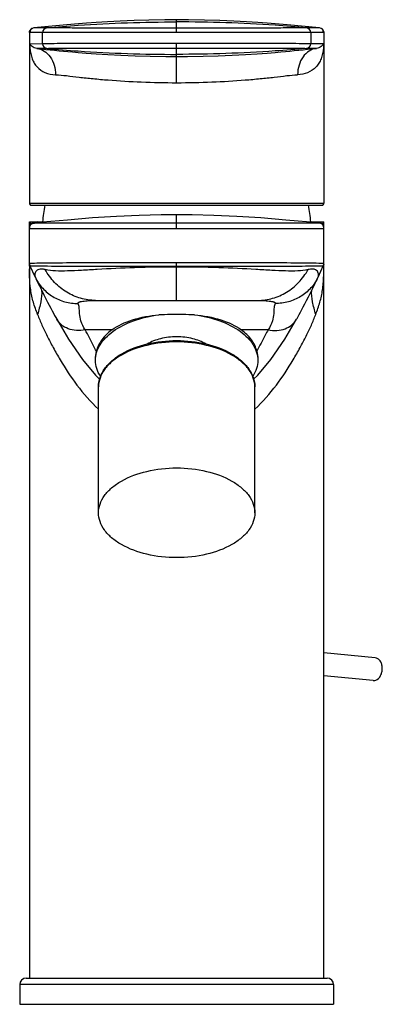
# Model space of a CAD drawing. Header units: millimetres. Extents: x 73 to 333, y -26 to 324.
# Tile 3 of 4: x 73 to 129, y 173 to 324. Entities that reach past the tile are written whole.
import ezdxf

# ---------------------------------------------------------------- set-up
doc = ezdxf.new("R2010")
doc.units = ezdxf.units.MM
doc.header["$LTSCALE"] = 30.734
doc.layers.get('0').update_dxf_attribs({"linetype": 'CONTINUOUS'})

msp = doc.modelspace()

# ---------------------------------------------------------------- linework, layer by layer
at = {"color": 9, "linetype": 'CONTINUOUS'}
for p, q in [((97.26, 321.94), (97.26, 323.92)), ((74.76, 321.97), (74.76, 321.97)), ((74.76, 321.97), (74.76, 321.97)), ((74.77, 321.97), (74.76, 321.97)), ((74.76, 321.97), (74.76, 321.97)), ((77.39, 322.66), (75.41, 322.67)), ((76.77, 320.24), (76.77, 321.96)), ((77.4, 322.66), (77.39, 322.66)), ((77.4, 322.66), (77.4, 322.66)), ((117.12, 322.66), (117.11, 322.66)), ((119.1, 322.67), (117.13, 322.67)), ((117.75, 321.97), (117.75, 320.24)), ((119.75, 321.97), (119.76, 321.97)), ((119.75, 321.97), (119.75, 321.97)), ((119.76, 321.97), (119.76, 321.97)), ((77.39, 319.54), (75.88, 319.54)), ((76.76, 320.24), (76.77, 320.24)), ((77.4, 319.54), (77.39, 319.54)), ((77.4, 319.54), (77.4, 319.54)), ((97.26, 314.29), (97.26, 320.27)), ((118.64, 319.54), (117.11, 319.54)), ((117.12, 319.54), (117.12, 319.54)), ((74.76, 295.87), (119.75, 295.87)), ((97.26, 292.02), (97.26, 294.1)), ((75.5, 292.83), (75.5, 292.85)), ((119.02, 292.85), (119.01, 292.83)), ((74.76, 286.41), (74.76, 286.49)), ((74.76, 286.32), (74.76, 286.41)), ((74.76, 286.26), (74.76, 286.32)), ((74.76, 285.74), (74.76, 285.83)), ((97.26, 281.03), (97.26, 286.79)), ((119.76, 286.39), (119.76, 286.49)), ((119.76, 286.32), (119.76, 286.39)), ((119.76, 285.74), (119.76, 285.83)), ((87.33, 276.51), (83.28, 276.51)), ((111.24, 276.51), (107.18, 276.51)), ((121.26, 176.49), (73.26, 176.49))]:
    msp.add_line(p, q, dxfattribs=at)
at = {"color": 7, "linetype": 'CONTINUOUS'}
for p, q in [((74.76, 321.97), (74.76, 295.93)), ((74.78, 321.97), (74.77, 321.97)), ((76.76, 321.96), (74.78, 321.97)), ((75.14, 322.59), (75.01, 322.5)), ((75.17, 322.6), (75.14, 322.59)), ((75.17, 322.6), (75.14, 322.59)), ((80.46, 323.14), (75.41, 322.67)), ((76.39, 322.76), (76.72, 322.79)), ((76.77, 321.96), (76.76, 321.96)), ((114.14, 323.13), (112.33, 323.28)), ((116.9, 322.87), (114.14, 323.13)), ((119.1, 322.67), (116.9, 322.87)), ((117.76, 321.96), (117.75, 321.97)), ((119.73, 321.97), (117.76, 321.96)), ((119.37, 322.59), (119.28, 322.63)), ((119.49, 322.52), (119.37, 322.59)), ((119.75, 321.97), (119.73, 321.97)), ((119.76, 321.97), (119.74, 322.12)), ((119.76, 321.97), (119.76, 295.93)), ((76.76, 320.24), (74.81, 320.2)), ((117.76, 320.24), (117.75, 320.24)), ((119.71, 320.21), (117.76, 320.24)), ((97.26, 318.29), (97.26, 318.29)), ((75.06, 295.57), (119.45, 295.57)), ((75.06, 295.57), (75.06, 295.57)), ((119.45, 295.57), (119.46, 295.57)), ((74.76, 286.5), (74.76, 293.02)), ((74.76, 293.02), (77.24, 293.02)), ((74.85, 292.5), (74.84, 292.5)), ((74.85, 292.52), (74.85, 292.51)), ((74.86, 292.52), (74.85, 292.51)), ((74.89, 292.57), (74.88, 292.56)), ((74.91, 292.6), (74.9, 292.59)), ((75.03, 292.7), (74.96, 292.64)), ((75.31, 292.84), (75.27, 292.83)), ((75.34, 292.85), (75.31, 292.84)), ((75.37, 292.85), (75.35, 292.85)), ((75.41, 292.86), (75.39, 292.85)), ((75.44, 292.86), (75.42, 292.86)), ((75.48, 292.85), (75.45, 292.84)), ((80.58, 293.31), (75.48, 292.86)), ((76.05, 292.88), (75.48, 292.85)), ((75.5, 292.86), (75.5, 292.86)), ((75.5, 292.86), (75.5, 292.86)), ((75.5, 292.85), (75.5, 292.86)), ((76.05, 292.88), (76.04, 292.88)), ((119.02, 292.86), (113.94, 293.31)), ((117.28, 293.02), (119.75, 293.02)), ((119.02, 292.85), (118.46, 292.88)), ((119.02, 292.86), (119.02, 292.86)), ((119.35, 292.79), (119.31, 292.81)), ((119.39, 292.78), (119.35, 292.79)), ((119.62, 292.59), (119.61, 292.59)), ((119.62, 292.58), (119.61, 292.59)), ((119.63, 292.58), (119.62, 292.58)), ((119.63, 292.57), (119.62, 292.58)), ((119.63, 292.56), (119.63, 292.57)), ((119.64, 292.56), (119.63, 292.57)), ((119.64, 292.55), (119.64, 292.56)), ((119.64, 292.55), (119.64, 292.56)), ((119.65, 292.54), (119.64, 292.55)), ((119.66, 292.53), (119.65, 292.54)), ((119.67, 292.51), (119.67, 292.51)), ((119.67, 292.5), (119.67, 292.51)), ((119.67, 292.5), (119.67, 292.5)), ((119.76, 292.05), (119.75, 292.19)), ((119.76, 286.47), (119.76, 293.02)), ((119.76, 292.1), (119.76, 292.13)), ((74.76, 286.63), (74.76, 286.54)), ((74.76, 286.54), (74.76, 286.49)), ((74.76, 286.51), (74.76, 286.4)), ((74.76, 286.41), (74.76, 177.49)), ((74.83, 286.33), (74.83, 286.33)), ((74.83, 286.33), (74.83, 286.33)), ((74.83, 286.33), (75.59, 284.68)), ((74.83, 286.33), (74.83, 286.33)), ((118.93, 284.68), (119.68, 286.33)), ((119.68, 286.33), (119.7, 286.36)), ((119.68, 286.33), (119.68, 286.33)), ((119.68, 286.33), (119.68, 286.33)), ((119.68, 286.33), (119.68, 286.33)), ((119.76, 286.53), (119.75, 286.48)), ((119.75, 286.41), (119.75, 286.44)), ((119.76, 286.66), (119.76, 286.65)), ((119.76, 286.53), (119.76, 286.63)), ((119.76, 177.49), (119.76, 286.4)), ((75.59, 284.68), (75.66, 284.53)), ((75.59, 284.67), (75.59, 284.67)), ((75.66, 284.53), (75.75, 284.34)), ((75.75, 284.34), (76.28, 283.25)), ((118.42, 283.64), (118.86, 284.53)), ((118.92, 284.67), (118.86, 284.53)), ((118.92, 284.67), (118.92, 284.67)), ((76.28, 283.25), (76.63, 282.54)), ((117.71, 282.2), (118.06, 282.89)), ((118.06, 282.89), (118.42, 283.64)), ((76.63, 282.54), (76.96, 281.88)), ((76.96, 281.88), (77.26, 281.29)), ((117.12, 281.02), (117.4, 281.58)), ((117.4, 281.58), (117.71, 282.2)), ((77.26, 281.29), (77.53, 280.76)), ((77.53, 280.76), (77.78, 280.28)), ((77.78, 280.28), (78.01, 279.84)), ((78.01, 279.84), (78.22, 279.44)), ((84.85, 281.03), (109.67, 281.03)), ((116.4, 279.63), (116.62, 280.05)), ((116.62, 280.05), (116.86, 280.51)), ((116.86, 280.51), (117.12, 281.02)), ((78.22, 279.44), (78.42, 279.07)), ((78.42, 279.07), (78.6, 278.74)), ((78.6, 278.74), (78.77, 278.43)), ((78.77, 278.43), (78.92, 278.16)), ((95.38, 278.82), (94.51, 278.82)), ((100.01, 278.82), (99.14, 278.82)), ((115.83, 278.58), (116.01, 278.9)), ((116.01, 278.9), (116.2, 279.25)), ((116.2, 279.25), (116.4, 279.63)), ((84.85, 272.29), (84.98, 273.29)), ((109.53, 273.29), (109.67, 272.29)), ((109.03, 269.01), (109.67, 269.62)), ((85.31, 248.58), (85.31, 267.83)), ((109.21, 248.58), (109.21, 267.83)), ((127.63, 226.42), (119.76, 227.17)), ((127.3, 222.94), (119.76, 223.66)), ((127.3, 222.94), (127.38, 222.94)), ((73.26, 176.49), (73.26, 173.49)), ((74.26, 177.49), (120.26, 177.49)), ((121.26, 176.49), (121.26, 173.49)), ((73.26, 173.49), (121.26, 173.49))]:
    msp.add_line(p, q, dxfattribs=at)
for points in [[(97.26, 323.92), (95.45, 323.91), (93.02, 323.87), (90.75, 323.8), (88.64, 323.71), (86.7, 323.6), (84.97, 323.49), (83.5, 323.39), (82.27, 323.29), (80.46, 323.14)], [(112.33, 323.28), (111.12, 323.38), (109.67, 323.49), (107.93, 323.6), (105.98, 323.7), (103.84, 323.8), (101.54, 323.87), (99.09, 323.91), (97.26, 323.92)], [(75.01, 322.5), (74.89, 322.37), (74.8, 322.21), (74.76, 322.01), (74.76, 321.97)], [(74.98, 322.48), (74.94, 322.43), (74.91, 322.39), (74.9, 322.38)], [(75.14, 322.59), (75.09, 322.56), (75.03, 322.52), (74.98, 322.48)], [(119.46, 322.53), (119.42, 322.56), (119.38, 322.59), (119.35, 322.6)], [(119.54, 322.47), (119.51, 322.5), (119.46, 322.53)], [(119.74, 322.12), (119.68, 322.28), (119.6, 322.42), (119.49, 322.52)], [(119.63, 322.36), (119.61, 322.4), (119.58, 322.43), (119.54, 322.47)], [(119.7, 322.23), (119.7, 322.23), (119.69, 322.26), (119.67, 322.29), (119.65, 322.33)], [(81.32, 319), (82.2, 318.92), (83.44, 318.82), (84.93, 318.72), (86.73, 318.6), (88.75, 318.49), (90.92, 318.4), (93.22, 318.34), (95.59, 318.3), (97.26, 318.29)], [(97.26, 318.29), (98.93, 318.3), (101.3, 318.34), (103.59, 318.4), (105.77, 318.49), (107.78, 318.6), (109.59, 318.72), (111.08, 318.82), (112.32, 318.92), (113.2, 319)], [(74.76, 295.92), (74.76, 295.89), (74.76, 295.86), (74.76, 295.83), (74.77, 295.79), (74.8, 295.72), (74.85, 295.66), (74.92, 295.6), (75.02, 295.57), (75.06, 295.57)], [(119.46, 295.57), (119.5, 295.57), (119.59, 295.6), (119.66, 295.65), (119.72, 295.72), (119.74, 295.78), (119.75, 295.83), (119.76, 295.86), (119.76, 295.89), (119.76, 295.92)], [(97.26, 294.1), (94.88, 294.09), (91.55, 294.02), (88.06, 293.87), (84.4, 293.63), (80.58, 293.31)], [(113.94, 293.31), (110.12, 293.63), (106.46, 293.87), (102.96, 294.02), (99.64, 294.09), (97.26, 294.1)], [(74.85, 292.5), (74.84, 292.5), (74.84, 292.49), (74.83, 292.48), (74.83, 292.47), (74.82, 292.46), (74.82, 292.45), (74.82, 292.44), (74.81, 292.44), (74.81, 292.43), (74.81, 292.42), (74.8, 292.41), (74.8, 292.4), (74.8, 292.39), (74.79, 292.38), (74.79, 292.37), (74.79, 292.36), (74.79, 292.35), (74.78, 292.34), (74.78, 292.33), (74.78, 292.32), (74.78, 292.31), (74.77, 292.3), (74.77, 292.28), (74.77, 292.27), (74.77, 292.25), (74.76, 292.23), (74.76, 292.21), (74.76, 292.18), (74.76, 292.15), (74.76, 292.12)], [(74.88, 292.56), (74.88, 292.56), (74.87, 292.55), (74.87, 292.55), (74.87, 292.54), (74.87, 292.54), (74.86, 292.53), (74.86, 292.53), (74.86, 292.53), (74.86, 292.52), (74.85, 292.52)], [(74.85, 292.51), (74.85, 292.51), (74.85, 292.51), (74.85, 292.5)], [(74.91, 292.59), (74.89, 292.58), (74.88, 292.57)], [(74.9, 292.59), (74.89, 292.58), (74.89, 292.57), (74.89, 292.57)], [(74.94, 292.63), (74.93, 292.62), (74.92, 292.62), (74.92, 292.61), (74.91, 292.6), (74.91, 292.59)], [(74.95, 292.64), (74.94, 292.63), (74.93, 292.62), (74.92, 292.61)], [(74.98, 292.67), (74.97, 292.66), (74.96, 292.65), (74.95, 292.64)], [(74.99, 292.68), (74.97, 292.67), (74.96, 292.66)], [(75.3, 292.84), (75.24, 292.82), (75.19, 292.8), (75.15, 292.79), (75.11, 292.77), (75.09, 292.75), (75.06, 292.74), (75.04, 292.73), (75.02, 292.71), (75.01, 292.7), (74.99, 292.69), (74.98, 292.67)], [(75.11, 292.77), (75.08, 292.75), (75.06, 292.74), (75.04, 292.72), (75.02, 292.71), (75, 292.69)], [(75.47, 292.86), (75.4, 292.84), (75.34, 292.83), (75.26, 292.81), (75.18, 292.79), (75.1, 292.75), (75.03, 292.7)], [(75.17, 292.8), (75.14, 292.78), (75.12, 292.77)], [(75.27, 292.83), (75.22, 292.82), (75.18, 292.8)], [(75.46, 292.86), (75.43, 292.86), (75.39, 292.85), (75.35, 292.85)], [(119.02, 292.86), (119.02, 292.86), (119.02, 292.85)], [(119.23, 292.82), (119.16, 292.83), (119.09, 292.84), (119.05, 292.84), (119.02, 292.85)], [(119.18, 292.84), (119.14, 292.85), (119.1, 292.86)], [(119.18, 292.84), (119.16, 292.85), (119.13, 292.85), (119.11, 292.85)], [(119.26, 292.83), (119.22, 292.84), (119.18, 292.84)], [(119.56, 292.65), (119.55, 292.66), (119.54, 292.67), (119.53, 292.68), (119.52, 292.69), (119.5, 292.71), (119.48, 292.72), (119.46, 292.73), (119.44, 292.75), (119.41, 292.76), (119.38, 292.78), (119.35, 292.8), (119.3, 292.81), (119.24, 292.83), (119.18, 292.84)], [(119.75, 292.19), (119.73, 292.34), (119.68, 292.47), (119.61, 292.58), (119.52, 292.67), (119.42, 292.74), (119.33, 292.79), (119.23, 292.82)], [(119.58, 292.63), (119.57, 292.64), (119.56, 292.65), (119.55, 292.66), (119.53, 292.68), (119.52, 292.69), (119.5, 292.7)], [(119.61, 292.6), (119.6, 292.6), (119.6, 292.61), (119.59, 292.62), (119.58, 292.63)], [(119.61, 292.6), (119.6, 292.61), (119.59, 292.62)], [(119.63, 292.57), (119.63, 292.58), (119.62, 292.59)], [(119.66, 292.53), (119.65, 292.53), (119.65, 292.54)], [(119.67, 292.51), (119.67, 292.51), (119.66, 292.52), (119.66, 292.52), (119.66, 292.52), (119.66, 292.53)], [(119.71, 292.43), (119.7, 292.43), (119.7, 292.44), (119.7, 292.45), (119.69, 292.46), (119.69, 292.47), (119.69, 292.48), (119.68, 292.48), (119.68, 292.49), (119.67, 292.5)], [(119.74, 292.29), (119.74, 292.31), (119.74, 292.32), (119.74, 292.33), (119.73, 292.34), (119.73, 292.35), (119.73, 292.36), (119.73, 292.37), (119.72, 292.38), (119.72, 292.39), (119.72, 292.4), (119.71, 292.41), (119.71, 292.42)], [(119.76, 292.17), (119.75, 292.2), (119.75, 292.22), (119.75, 292.25), (119.75, 292.26), (119.75, 292.28)], [(74.76, 286.66), (74.76, 286.6), (74.76, 286.51)], [(74.76, 286.65), (74.76, 286.64), (74.76, 286.61)], [(74.76, 286.61), (74.76, 286.57), (74.77, 286.54), (74.77, 286.51)], [(74.78, 286.5), (74.78, 286.46), (74.79, 286.42)], [(119.71, 286.38), (119.72, 286.41), (119.73, 286.45), (119.74, 286.48), (119.74, 286.51), (119.75, 286.54), (119.75, 286.58), (119.76, 286.61), (119.76, 286.63), (119.76, 286.65)], [(119.75, 286.44), (119.76, 286.58), (119.76, 286.63)], [(115.6, 278.16), (115.67, 278.29), (115.83, 278.58)], [(78.92, 278.16), (80.73, 275.09), (82.84, 272.02)], [(109.67, 269.62), (111.67, 272.02), (113.78, 275.09), (115.6, 278.16)], [(82.84, 272.02), (84.85, 269.62), (85.48, 269.01)]]:
    msp.add_lwpolyline(points, dxfattribs=at)
at = {"color": 9, "linetype": 'CONTINUOUS'}
for points in [[(77.4, 322.66), (77.4, 322.66), (77.39, 322.66), (77.39, 322.66)], [(117.12, 322.66), (117.12, 322.66), (117.12, 322.66), (117.12, 322.66), (117.11, 322.66)], [(77.4, 319.54), (77.39, 319.54), (77.39, 319.54), (77.39, 319.54)], [(117.13, 319.54), (117.13, 319.54), (117.12, 319.54)]]:
    msp.add_lwpolyline(points, dxfattribs=at)
for centre, radius, start, end in [((75.47, 321.96), 0.714, 154.0813, 165.446), ((75.45, 321.97), 0.692, 144.0567, 154.0296), ((119.04, 321.97), 0.709, 14.2643, 28.3038), ((67.52, 319.87), 7.3, 357.9364, 2.6226), ((127.02, 319.86), 7.32, 177.4384, 182.0469), ((119.09, 294.13), 1.3, 239.2963, 243.8125), ((119.08, 294.12), 1.28, 243.815, 253.766), ((117.48, 292.17), 2.27, 17.7101, 22.0451), ((253.19, 286.25), 178.43, 179.9941, 180.1326), ((75.56, 286.66), 0.803, 200.6354, 204.6857), ((118.96, 286.66), 0.8, 335.0583, 338.2422), ((-75.03, 286.27), 194.78, 359.8718, 0.0163)]:
    msp.add_arc(centre, radius, start, end, dxfattribs=at)
at = {"color": 7, "linetype": 'CONTINUOUS'}
for centre, radius, start, end in [((75.48, 321.99), 0.682, 95.7088, 180.9637), ((77.46, 321.97), 0.7, 95.6855, 180.3566), ((117.06, 321.97), 0.7, 359.6549, 84.5321), ((119.04, 321.99), 0.683, 359.6005, 84.2418), ((101.84, 555.61), 237.5, 263.724, 265.0422), ((77.46, 320.24), 0.7, 179.9348, 264.419), ((91.16, 571.05), 253.01, 274.9979, 276.2354), ((117.06, 320.24), 0.7, 275.7587, 359.6645), ((96.7, 291.51), 20, 168.2842, 175.6801), ((97.82, 291.51), 20, 4.3199, 11.7158), ((75.56, 286.66), 0.798, 181.1322, 200.6354), ((118.96, 286.66), 0.801, 338.2422, 359.0194), ((74.26, 176.49), 1, 90, 180), ((120.26, 176.49), 1, 0, 90)]:
    msp.add_arc(centre, radius, start, end, dxfattribs=at)
at = {"color": 9, "linetype": 'CONTINUOUS'}
for points, knots in [([(77.39, 322.66), (79, 322.82), (85.61, 323.37), (92.24, 323.58), (97.26, 323.58)], [0, 0, 0, 0, 0.243679, 1, 1, 1, 1]), ([(117.12, 322.66), (115.52, 322.82), (108.91, 323.37), (102.27, 323.58), (97.26, 323.58)], [0, 0, 0, 0, 0.243679, 1, 1, 1, 1]), ([(97.26, 321.94), (94.7, 321.94), (90.97, 321.94), (86.22, 321.94), (83.18, 321.94), (80.66, 321.95), (78.75, 321.95), (77.52, 321.96), (76.94, 321.96), (76.77, 321.97)], [0, 0, 0, 0, 0.375137, 0.545339, 0.695518, 0.82008, 0.914449, 0.975173, 1, 1, 1, 1]), ([(97.26, 322.64), (94.78, 322.64), (91.18, 322.64), (86.58, 322.64), (83.64, 322.64), (81.19, 322.65), (79.34, 322.65), (78.14, 322.66), (77.57, 322.65), (77.41, 322.66)], [0, 0, 0, 0, 0.374531, 0.54453, 0.694614, 0.819133, 0.913699, 0.974654, 1, 1, 1, 1]), ([(117.11, 322.66), (116.94, 322.65), (116.37, 322.66), (115.18, 322.65), (113.32, 322.65), (110.88, 322.64), (107.94, 322.64), (103.34, 322.64), (99.74, 322.64), (97.26, 322.64)], [0, 0, 0, 0, 0.02534, 0.086285, 0.180842, 0.305357, 0.455441, 0.625447, 1, 1, 1, 1]), ([(117.75, 321.97), (117.58, 321.96), (116.99, 321.96), (115.76, 321.95), (113.85, 321.95), (111.33, 321.95), (108.29, 321.94), (103.54, 321.94), (99.82, 321.94), (97.26, 321.94)], [0, 0, 0, 0, 0.024827, 0.08555, 0.179918, 0.304479, 0.454658, 0.62486, 1, 1, 1, 1]), ([(75.88, 319.53), (75.62, 319.55), (75.27, 319.71), (74.96, 320), (74.86, 320.14), (74.81, 320.19)], [0, 0, 0, 0, 0.60877, 0.832326, 1, 1, 1, 1]), ([(74.81, 319.6), (74.87, 319.04), (75.02, 318.22), (75.47, 317.26), (76.06, 316.48), (77.15, 315.74), (78.2, 315.5), (78.75, 315.5)], [0, 0, 0, 0, 0.270078, 0.389941, 0.503566, 0.735142, 1, 1, 1, 1]), ([(75.88, 319.53), (76.27, 319.49), (77.08, 319.18), (78.02, 318.25), (78.63, 316.96), (78.76, 316), (78.75, 315.5)], [0, 0, 0, 0, 0.222366, 0.463217, 0.724783, 1, 1, 1, 1]), ([(97.26, 320.27), (94.7, 320.27), (90.97, 320.27), (86.22, 320.27), (83.18, 320.26), (80.66, 320.26), (78.75, 320.26), (77.52, 320.24), (76.94, 320.25), (76.77, 320.24)], [0, 0, 0, 0, 0.375144, 0.545343, 0.695518, 0.820077, 0.914445, 0.975171, 1, 1, 1, 1]), ([(77.39, 319.54), (79, 319.39), (85.61, 318.84), (92.24, 318.62), (97.26, 318.62)], [0, 0, 0, 0, 0.243679, 1, 1, 1, 1]), ([(77.41, 319.54), (77.57, 319.55), (78.14, 319.55), (79.34, 319.56), (81.19, 319.56), (83.64, 319.57), (86.58, 319.57), (91.18, 319.57), (94.78, 319.57), (97.26, 319.57)], [0, 0, 0, 0, 0.025346, 0.0863, 0.180864, 0.305382, 0.455465, 0.625466, 1, 1, 1, 1]), ([(117.75, 320.24), (117.58, 320.25), (116.99, 320.24), (115.76, 320.26), (113.85, 320.26), (111.33, 320.26), (108.29, 320.27), (103.54, 320.27), (99.82, 320.27), (97.26, 320.27)], [0, 0, 0, 0, 0.024829, 0.085553, 0.179921, 0.304479, 0.454653, 0.624853, 1, 1, 1, 1]), ([(97.26, 319.57), (99.74, 319.57), (103.34, 319.57), (107.94, 319.57), (110.88, 319.57), (113.32, 319.56), (115.18, 319.56), (116.37, 319.55), (116.94, 319.55), (117.11, 319.54)], [0, 0, 0, 0, 0.374548, 0.544553, 0.694636, 0.819151, 0.913709, 0.974657, 1, 1, 1, 1]), ([(117.13, 319.54), (115.52, 319.39), (108.91, 318.84), (102.27, 318.62), (97.26, 318.62)], [0, 0, 0, 0, 0.243679, 1, 1, 1, 1]), ([(119.7, 319.6), (119.65, 319.04), (119.5, 318.22), (119.04, 317.26), (118.13, 316.05), (116.78, 315.51), (115.76, 315.5)], [0, 0, 0, 0, 0.272829, 0.3937, 0.508389, 1, 1, 1, 1]), ([(118.64, 319.53), (118.24, 319.49), (117.43, 319.18), (116.49, 318.25), (115.89, 316.96), (115.76, 316), (115.76, 315.5)], [0, 0, 0, 0, 0.222525, 0.463347, 0.724864, 1, 1, 1, 1]), ([(119.71, 320.19), (119.66, 320.14), (119.56, 320), (119.25, 319.71), (118.9, 319.55), (118.64, 319.53)], [0, 0, 0, 0, 0.167714, 0.39127, 1, 1, 1, 1]), ([(119.75, 320.24), (119.74, 320.18), (119.73, 319.97), (119.72, 319.76), (119.7, 319.6)], [0, 0, 0, 0, 0.262717, 1, 1, 1, 1]), ([(78.75, 315.5), (79.31, 315.49), (80.51, 315.37), (82.41, 315.12), (84.53, 314.9), (87.7, 314.62), (91.96, 314.36), (95.46, 314.29), (97.26, 314.29)], [0, 0, 0, 0, 0.090268, 0.194178, 0.309693, 0.435155, 0.709015, 1, 1, 1, 1]), ([(97.26, 314.29), (99.06, 314.29), (102.55, 314.36), (106.82, 314.62), (109.99, 314.9), (112.11, 315.12), (114.01, 315.37), (115.21, 315.49), (115.76, 315.5)], [0, 0, 0, 0, 0.290985, 0.564844, 0.690307, 0.805822, 0.909731, 1, 1, 1, 1]), ([(74.76, 295.87), (74.76, 295.87), (74.76, 295.89), (74.76, 295.9), (74.76, 295.91)], [0, 0, 0, 0, 0.258637, 1, 1, 1, 1]), ([(74.76, 295.87), (74.76, 295.81), (74.81, 295.67), (74.92, 295.6), (74.98, 295.58)], [0, 0, 0, 0, 0.492035, 1, 1, 1, 1]), ([(119.46, 295.57), (119.52, 295.57), (119.65, 295.61), (119.72, 295.73), (119.74, 295.79)], [0, 0, 0, 0, 0.49279, 1, 1, 1, 1]), ([(119.76, 295.93), (119.76, 295.92), (119.76, 295.9), (119.76, 295.88), (119.76, 295.87)], [0, 0, 0, 0, 0.381443, 1, 1, 1, 1]), ([(74.93, 293.02), (74.91, 292.96), (74.81, 292.69), (74.77, 292.41), (74.76, 292.2)], [0, 0, 0, 0, 0.242565, 1, 1, 1, 1]), ([(74.76, 292.04), (74.76, 292.04), (74.77, 292.04), (74.79, 292.03), (74.82, 292.03), (74.9, 292.03), (75.02, 292.03), (75.21, 292.02), (75.45, 292.02), (75.74, 292.02), (76.09, 292.02), (76.65, 292.02), (77.48, 292.02), (78.61, 292.02), (79.92, 292.02), (81.4, 292.02), (83.03, 292.03), (85.46, 292.03), (88.76, 292.03), (92.93, 292.03), (95.8, 292.02), (97.26, 292.02)], [0, 0, 0, 0, 0.000329, 0.001243, 0.002756, 0.004867, 0.010879, 0.019266, 0.030014, 0.043106, 0.058508, 0.076175, 0.118122, 0.168573, 0.227032, 0.292926, 0.365649, 0.444468, 0.617307, 0.804982, 1, 1, 1, 1]), ([(74.82, 292.41), (74.87, 292.54), (75.08, 292.78), (75.37, 292.83), (75.52, 292.83)], [0, 0, 0, 0, 0.499663, 1, 1, 1, 1]), ([(97.26, 292.82), (95.85, 292.82), (93.07, 292.82), (89.05, 292.83), (85.34, 292.83), (82.51, 292.83), (80.51, 292.82), (79.25, 292.82), (78.15, 292.82), (77.24, 292.82), (76.6, 292.82), (76.19, 292.82), (75.96, 292.82), (75.78, 292.82), (75.65, 292.82), (75.57, 292.83), (75.53, 292.83), (75.52, 292.83)], [0, 0, 0, 0, 0.194943, 0.382541, 0.555301, 0.706772, 0.772628, 0.831064, 0.88153, 0.923516, 0.956573, 0.969616, 0.980296, 0.988641, 0.994684, 0.998457, 1, 1, 1, 1]), ([(119, 292.83), (118.99, 292.83), (118.95, 292.83), (118.87, 292.82), (118.74, 292.82), (118.56, 292.82), (118.32, 292.82), (117.91, 292.82), (117.27, 292.82), (116.36, 292.82), (115.27, 292.82), (114, 292.82), (112, 292.83), (109.18, 292.83), (105.47, 292.83), (101.44, 292.82), (98.67, 292.82), (97.26, 292.82)], [0, 0, 0, 0, 0.00154, 0.005312, 0.011356, 0.019702, 0.030384, 0.043427, 0.076485, 0.11847, 0.168936, 0.227372, 0.293229, 0.4447, 0.61746, 0.805057, 1, 1, 1, 1]), ([(97.26, 292.02), (98.72, 292.02), (101.59, 292.03), (105.76, 292.03), (109.05, 292.03), (111.49, 292.03), (113.12, 292.02), (114.59, 292.02), (115.91, 292.02), (117.04, 292.02), (117.86, 292.02), (118.43, 292.02), (118.77, 292.02), (119.07, 292.02), (119.31, 292.02), (119.5, 292.03), (119.62, 292.03), (119.69, 292.03), (119.73, 292.03), (119.74, 292.04), (119.76, 292.04), (119.76, 292.04)], [0, 0, 0, 0, 0.195019, 0.382693, 0.555533, 0.634352, 0.707075, 0.772969, 0.831428, 0.881878, 0.923825, 0.941492, 0.956894, 0.969986, 0.980734, 0.989121, 0.995133, 0.997244, 0.998756, 0.999671, 1, 1, 1, 1]), ([(119.7, 292.41), (119.65, 292.54), (119.44, 292.78), (119.14, 292.83), (118.99, 292.83)], [0, 0, 0, 0, 0.499527, 1, 1, 1, 1]), ([(119.75, 292.21), (119.75, 292.27), (119.74, 292.49), (119.69, 292.7), (119.64, 292.86)], [0, 0, 0, 0, 0.272593, 1, 1, 1, 1]), ([(74.85, 286.67), (74.84, 286.67), (74.82, 286.67), (74.79, 286.67), (74.77, 286.67)], [0, 0, 0, 0, 0.345529, 1, 1, 1, 1]), ([(74.83, 286.33), (74.83, 286.33), (74.85, 286.33), (74.89, 286.32), (74.95, 286.32), (75, 286.32), (75.03, 286.32)], [0, 0, 0, 0, 0.076662, 0.26873, 0.5766, 1, 1, 1, 1]), ([(75.53, 286.69), (75.45, 286.69), (75.23, 286.69), (75, 286.68), (74.85, 286.67)], [0, 0, 0, 0, 0.339009, 1, 1, 1, 1]), ([(75.03, 286.32), (75.33, 286.31), (76.16, 286.3), (78.65, 286.28), (83.14, 286.27), (89.72, 286.26), (94.63, 286.26), (97.26, 286.26)], [0, 0, 0, 0, 0.040348, 0.111632, 0.33654, 0.645815, 1, 1, 1, 1]), ([(97.26, 286.79), (92.69, 286.79), (86.45, 286.78), (79.21, 286.74), (76.53, 286.72), (75.53, 286.69)], [0, 0, 0, 0, 0.63045, 0.860923, 1, 1, 1, 1]), ([(97.26, 286.12), (95.11, 286.12), (91.06, 286.07), (86.22, 285.83), (82.81, 285.62), (80.68, 285.51), (78.83, 285.5), (77.68, 285.62), (77.15, 285.74)], [0, 0, 0, 0, 0.320258, 0.602764, 0.723, 0.828574, 0.920287, 1, 1, 1, 1]), ([(118.99, 286.69), (117.98, 286.72), (115.31, 286.74), (108.06, 286.78), (101.83, 286.79), (97.26, 286.79)], [0, 0, 0, 0, 0.139077, 0.36955, 1, 1, 1, 1]), ([(97.26, 286.26), (100, 286.26), (103.99, 286.26), (109.09, 286.26), (112.38, 286.27), (115.13, 286.28), (117.27, 286.29), (118.69, 286.3), (119.4, 286.31), (119.63, 286.32)], [0, 0, 0, 0, 0.36743, 0.534936, 0.683702, 0.808492, 0.904912, 0.969527, 1, 1, 1, 1]), ([(117.36, 285.74), (116.84, 285.62), (115.69, 285.5), (113.83, 285.51), (111.7, 285.62), (108.3, 285.83), (103.45, 286.07), (99.41, 286.12), (97.26, 286.12)], [0, 0, 0, 0, 0.079713, 0.171426, 0.277, 0.397236, 0.679742, 1, 1, 1, 1]), ([(119.57, 286.68), (119.53, 286.68), (119.34, 286.69), (119.15, 286.69), (118.99, 286.69)], [0, 0, 0, 0, 0.188173, 1, 1, 1, 1]), ([(119.76, 286.66), (119.76, 286.67), (119.73, 286.67), (119.71, 286.67), (119.64, 286.67), (119.59, 286.68), (119.57, 286.68)], [0, 0, 0, 0, 0.065573, 0.253542, 0.56507, 1, 1, 1, 1]), ([(119.63, 286.32), (119.64, 286.32), (119.66, 286.32), (119.68, 286.32), (119.68, 286.32)], [0, 0, 0, 0, 0.714922, 1, 1, 1, 1]), ([(74.95, 282.62), (74.91, 282.85), (74.79, 283.89), (74.76, 284.93), (74.76, 285.74)], [0, 0, 0, 0, 0.225603, 1, 1, 1, 1]), ([(77.15, 285.74), (76.97, 285.78), (76.65, 285.82), (76.22, 285.79), (75.91, 285.66), (75.66, 285.4), (75.57, 285.08), (75.57, 284.82), (75.58, 284.71), (75.59, 284.67)], [0, 0, 0, 0, 0.236801, 0.412144, 0.54619, 0.659513, 0.863149, 0.947513, 1, 1, 1, 1]), ([(75.66, 284.53), (75.95, 283.93), (76.71, 282.81), (78.28, 281.52), (80.16, 280.72), (81.52, 280.56), (82.19, 280.57)], [0, 0, 0, 0, 0.248283, 0.497348, 0.747888, 1, 1, 1, 1]), ([(84.85, 281.03), (84.08, 281.03), (82.54, 281.25), (80.38, 282.2), (78.51, 283.72), (77.55, 285.03), (77.15, 285.74)], [0, 0, 0, 0, 0.243371, 0.489893, 0.741832, 1, 1, 1, 1]), ([(109.67, 281.03), (110.43, 281.03), (111.98, 281.25), (114.14, 282.2), (116, 283.72), (116.96, 285.03), (117.36, 285.74)], [0, 0, 0, 0, 0.243371, 0.489894, 0.741832, 1, 1, 1, 1]), ([(118.86, 284.53), (118.57, 283.93), (117.81, 282.81), (116.24, 281.52), (114.36, 280.72), (113, 280.56), (112.32, 280.57)], [0, 0, 0, 0, 0.248284, 0.497348, 0.747888, 1, 1, 1, 1]), ([(118.91, 285.19), (118.88, 285.29), (118.79, 285.5), (118.48, 285.75), (117.97, 285.84), (117.59, 285.78), (117.36, 285.74)], [0, 0, 0, 0, 0.17426, 0.368348, 0.624833, 1, 1, 1, 1]), ([(118.92, 284.67), (118.94, 284.72), (118.95, 284.84), (118.95, 284.95), (118.94, 285.02)], [0, 0, 0, 0, 0.383362, 1, 1, 1, 1]), ([(119.57, 282.62), (119.6, 282.85), (119.73, 283.89), (119.75, 284.93), (119.76, 285.74)], [0, 0, 0, 0, 0.225607, 1, 1, 1, 1]), ([(76, 278.89), (75.76, 279.5), (75.32, 280.72), (75.04, 281.99), (74.95, 282.62)], [0, 0, 0, 0, 0.506715, 1, 1, 1, 1]), ([(76.61, 282.59), (76.65, 282), (76.52, 280.73), (76.17, 279.53), (76, 278.89)], [0, 0, 0, 0, 0.473299, 1, 1, 1, 1]), ([(118.52, 278.89), (118.35, 279.53), (118, 280.73), (117.87, 282), (117.91, 282.59)], [0, 0, 0, 0, 0.526701, 1, 1, 1, 1]), ([(118.52, 278.89), (118.76, 279.5), (119.19, 280.72), (119.47, 281.99), (119.57, 282.62)], [0, 0, 0, 0, 0.506907, 1, 1, 1, 1]), ([(82.19, 280.57), (82.18, 280.59), (82.17, 280.64), (82.22, 280.7), (82.3, 280.75), (82.42, 280.8), (82.56, 280.84), (82.81, 280.9), (83.15, 280.94), (83.59, 280.98), (84.16, 281.02), (84.58, 281.03), (84.85, 281.03)], [0, 0, 0, 0, 0.023351, 0.048096, 0.082223, 0.127089, 0.181802, 0.244948, 0.390201, 0.550425, 0.713473, 1, 1, 1, 1]), ([(83.28, 276.51), (83, 276.93), (82.6, 277.76), (82.42, 278.81), (82.38, 279.5), (82.36, 280.02), (82.3, 280.38), (82.19, 280.57)], [0, 0, 0, 0, 0.358294, 0.635805, 0.749695, 0.847038, 1, 1, 1, 1]), ([(109.67, 281.03), (109.94, 281.03), (110.36, 281.02), (110.93, 280.98), (111.37, 280.94), (111.71, 280.9), (111.95, 280.84), (112.1, 280.8), (112.22, 280.75), (112.3, 280.7), (112.35, 280.64), (112.33, 280.59), (112.32, 280.57)], [0, 0, 0, 0, 0.286527, 0.449575, 0.609799, 0.755052, 0.818198, 0.872911, 0.917777, 0.951904, 0.976649, 1, 1, 1, 1]), ([(112.32, 280.57), (112.21, 280.38), (112.15, 280.02), (112.13, 279.5), (112.09, 278.81), (111.92, 277.76), (111.52, 276.93), (111.24, 276.51)], [0, 0, 0, 0, 0.152962, 0.250305, 0.364195, 0.641706, 1, 1, 1, 1]), ([(76, 278.89), (76.2, 278.34), (76.66, 277.23), (77.47, 275.54), (78.4, 273.77), (79.83, 271.22), (81.99, 267.95), (84.11, 265.54), (85.29, 264.4)], [0, 0, 0, 0, 0.100947, 0.208043, 0.323184, 0.447389, 0.715232, 1, 1, 1, 1]), ([(109.23, 264.4), (110.41, 265.54), (112.53, 267.95), (114.69, 271.22), (116.12, 273.77), (117.05, 275.54), (117.86, 277.23), (118.31, 278.34), (118.52, 278.89)], [0, 0, 0, 0, 0.284768, 0.552611, 0.676816, 0.791957, 0.899053, 1, 1, 1, 1]), ([(83.28, 276.51), (82.83, 276.43), (81.95, 276.37), (80.68, 276.63), (79.61, 277.22), (79.1, 277.83), (78.92, 278.16)], [0, 0, 0, 0, 0.274648, 0.531771, 0.771339, 1, 1, 1, 1]), ([(111.24, 276.51), (111.68, 276.43), (112.57, 276.37), (113.84, 276.63), (114.9, 277.22), (115.41, 277.83), (115.6, 278.16)], [0, 0, 0, 0, 0.274648, 0.531771, 0.771339, 1, 1, 1, 1]), ([(84.98, 273.29), (84.84, 273.55), (84.29, 274.63), (83.72, 275.71), (83.28, 276.51)], [0, 0, 0, 0, 0.248301, 1, 1, 1, 1]), ([(111.24, 276.51), (111.09, 276.24), (110.5, 275.18), (109.95, 274.09), (109.53, 273.29)], [0, 0, 0, 0, 0.252196, 1, 1, 1, 1]), ([(109.21, 267.83), (109.21, 268.28), (109.04, 269.22), (108.32, 270.54), (107.18, 271.72), (105.08, 273.16), (101.72, 274.37), (97.26, 274.85), (92.8, 274.37), (89.43, 273.16), (87.33, 271.72), (86.2, 270.54), (85.48, 269.22), (85.31, 268.28), (85.31, 267.83)], [0, 0, 0, 0, 0.045194, 0.093725, 0.147716, 0.208158, 0.346563, 0.5, 0.653437, 0.791842, 0.852284, 0.906275, 0.954806, 1, 1, 1, 1])]:
    msp.add_open_spline(points, degree=3, knots=knots, dxfattribs=at)
for points in [[(74.78, 322.14), (74.77, 322.09), (74.76, 322.03), (74.76, 321.97)], [(74.77, 322.03), (74.78, 322.05), (74.78, 322.07), (74.78, 322.09)], [(74.77, 321.97), (74.77, 321.99), (74.77, 322.01), (74.78, 322.03)], [(74.78, 322.1), (74.8, 322.2), (74.85, 322.3), (74.91, 322.39)], [(74.91, 322.39), (75, 322.5), (75.12, 322.59), (75.25, 322.63)], [(119.72, 322.14), (119.74, 322.08), (119.75, 322.03), (119.75, 321.97)], [(119.76, 321.97), (119.76, 322.03), (119.75, 322.1), (119.73, 322.17)], [(74.77, 320.24), (74.78, 320.03), (74.79, 319.82), (74.81, 319.6)], [(74.98, 295.58), (75.01, 295.57), (75.03, 295.57), (75.06, 295.57)], [(119.74, 295.79), (119.75, 295.81), (119.75, 295.84), (119.75, 295.87)], [(76.09, 293.02), (76, 292.96), (75.9, 292.92), (75.79, 292.89)], [(118.94, 285.02), (118.93, 285.08), (118.92, 285.14), (118.91, 285.19)]]:
    msp.add_open_spline(points, degree=3, dxfattribs=at)
at = {"color": 7, "linetype": 'CONTINUOUS'}
for points, knots in [([(74.77, 320.24), (74.77, 320.24), (74.78, 320.23), (74.79, 320.23), (74.8, 320.22), (74.8, 320.2), (74.81, 320.2)], [0, 0, 0, 0, 0.239062, 0.407471, 0.629072, 1, 1, 1, 1]), ([(119.71, 320.21), (119.71, 320.21), (119.71, 320.22), (119.73, 320.23), (119.74, 320.23), (119.74, 320.24), (119.75, 320.24)], [0, 0, 0, 0, 0.356678, 0.566133, 0.745799, 1, 1, 1, 1]), ([(84.85, 271.88), (84.85, 272.28), (84.97, 273.11), (85.52, 274.29), (86.4, 275.39), (88.04, 276.77), (90.77, 278.1), (93.2, 278.65), (94.51, 278.82)], [0, 0, 0, 0, 0.093983, 0.193069, 0.301119, 0.42028, 0.691997, 1, 1, 1, 1]), ([(87.33, 276.51), (88.27, 277.22), (90.65, 278.28), (93.16, 278.69), (94.51, 278.82)], [0, 0, 0, 0, 0.464954, 1, 1, 1, 1]), ([(100.01, 278.82), (101.36, 278.69), (103.87, 278.28), (106.25, 277.22), (107.18, 276.51)], [0, 0, 0, 0, 0.535046, 1, 1, 1, 1]), ([(100.01, 278.82), (101.31, 278.65), (103.75, 278.09), (106.48, 276.77), (108.12, 275.39), (109, 274.29), (109.54, 273.11), (109.67, 272.28), (109.67, 271.88)], [0, 0, 0, 0, 0.307994, 0.579736, 0.698873, 0.806939, 0.906018, 1, 1, 1, 1]), ([(87.33, 276.51), (86.76, 276.07), (85.77, 275.13), (85.14, 273.89), (84.98, 273.29)], [0, 0, 0, 0, 0.533751, 1, 1, 1, 1]), ([(101.77, 274.36), (101.14, 274.74), (99.65, 275.29), (97.26, 275.56), (94.87, 275.29), (93.38, 274.74), (92.75, 274.36)], [0, 0, 0, 0, 0.236396, 0.499935, 0.763503, 1, 1, 1, 1]), ([(109.53, 273.29), (109.38, 273.89), (108.74, 275.13), (107.76, 276.07), (107.18, 276.51)], [0, 0, 0, 0, 0.466249, 1, 1, 1, 1]), ([(85.31, 267.83), (85.31, 268.31), (85.48, 269.31), (86.23, 270.69), (87.38, 271.91), (89.49, 273.36), (92.83, 274.58), (97.26, 275.06), (101.68, 274.58), (105.03, 273.36), (107.13, 271.91), (108.29, 270.69), (109.03, 269.31), (109.21, 268.31), (109.21, 267.83)], [0, 0, 0, 0, 0.047834, 0.098123, 0.152901, 0.21322, 0.349611, 0.500008, 0.650403, 0.786789, 0.847104, 0.90188, 0.952167, 1, 1, 1, 1]), ([(85.61, 269.41), (85.37, 269.79), (84.98, 270.58), (84.85, 271.45), (84.85, 271.88)], [0, 0, 0, 0, 0.514438, 1, 1, 1, 1]), ([(109.67, 271.88), (109.67, 271.45), (109.53, 270.58), (109.15, 269.79), (108.91, 269.42)], [0, 0, 0, 0, 0.485684, 1, 1, 1, 1]), ([(85.31, 248.58), (85.31, 249.03), (85.48, 249.97), (86.2, 251.29), (87.33, 252.47), (89.43, 253.91), (92.8, 255.12), (97.26, 255.6), (101.72, 255.12), (105.08, 253.91), (107.18, 252.47), (108.32, 251.29), (109.04, 249.97), (109.21, 249.03), (109.21, 248.58)], [0, 0, 0, 0, 0.045197, 0.093733, 0.147728, 0.20817, 0.346573, 0.5, 0.653427, 0.79183, 0.852272, 0.906267, 0.954803, 1, 1, 1, 1]), ([(109.21, 248.58), (109.21, 248.13), (109.04, 247.18), (108.32, 245.87), (107.18, 244.68), (105.08, 243.25), (101.72, 242.04), (97.26, 241.56), (92.8, 242.04), (89.43, 243.25), (87.33, 244.68), (86.2, 245.87), (85.48, 247.18), (85.31, 248.13), (85.31, 248.58)], [0, 0, 0, 0, 0.045197, 0.093731, 0.147724, 0.208162, 0.346555, 0.499987, 0.65342, 0.791822, 0.852265, 0.906264, 0.954803, 1, 1, 1, 1]), ([(127.72, 223), (128.03, 223.12), (128.42, 223.56), (128.66, 224.25), (128.73, 224.86), (128.64, 225.44), (128.42, 225.94), (128.07, 226.3), (127.77, 226.41), (127.63, 226.42)], [0, 0, 0, 0, 0.23626, 0.37491, 0.517944, 0.656848, 0.784245, 0.897413, 1, 1, 1, 1])]:
    msp.add_open_spline(points, degree=3, knots=knots, dxfattribs=at)
for points in [[(74.76, 292.04), (74.76, 292.17), (74.77, 292.3), (74.82, 292.41)], [(119.76, 292.03), (119.76, 292.16), (119.75, 292.29), (119.7, 292.41)], [(97.26, 278.9), (96.63, 278.9), (96, 278.87), (95.38, 278.82)], [(99.14, 278.82), (98.52, 278.87), (97.89, 278.9), (97.26, 278.9)], [(127.38, 222.94), (127.49, 222.94), (127.61, 222.96), (127.72, 223)]]:
    msp.add_open_spline(points, degree=3, dxfattribs=at)

doc.saveas('drawing.dxf')
